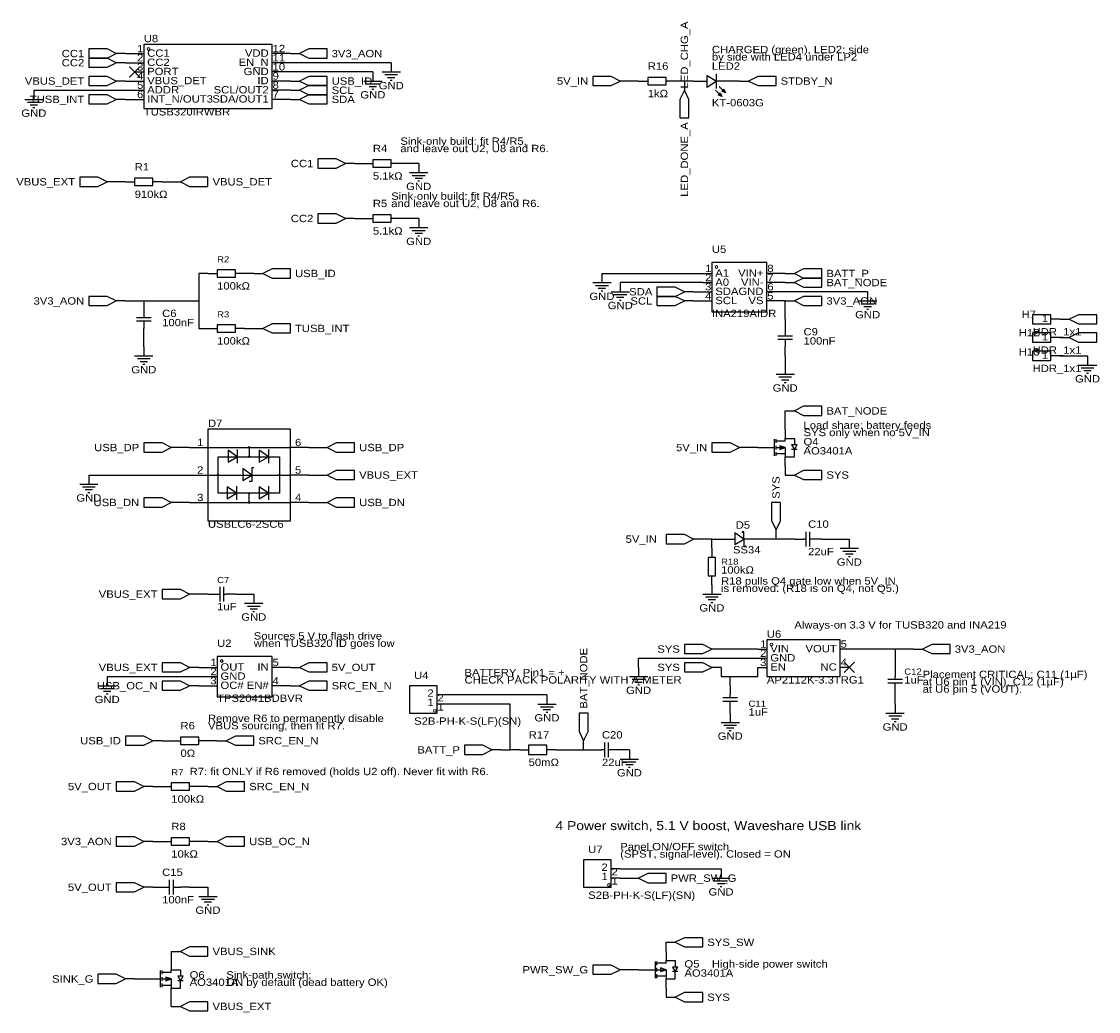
# Model space of a CAD drawing. Header units: millimetres. Extents: x 14 to 610, y -566 to -19.
# Tile 1 of 4: x 22 to 321, y -565 to -291. Entities that reach past the tile are written whole.
import ezdxf
from ezdxf.enums import TextEntityAlignment as Align

# ---------------------------------------------------------------- set-up
doc = ezdxf.new("R2010")
doc.units = ezdxf.units.MM
doc.header["$MEASUREMENT"] = 0
doc.styles.get("Standard").update_dxf_attribs({"font": 'arial.ttf'})

msp = doc.modelspace()

# ---------------------------------------------------------------- linework, layer by layer
at = {"color": 1, "true_color": 0xa00000}
for points in [[(48.26, -299.72), (45.72, -298.45), (40.64, -298.45), (40.64, -300.99), (45.72, -300.99)], [(55.88, -297.18), (55.88, -314.96), (91.44, -314.96), (91.44, -297.18)], [(99.06, -299.72), (101.6, -300.99), (106.68, -300.99), (106.68, -298.45), (101.6, -298.45)], [(48.26, -302.26), (45.72, -300.99), (40.64, -300.99), (40.64, -303.53), (45.72, -303.53)], [(48.26, -307.34), (45.72, -306.07), (40.64, -306.07), (40.64, -308.61), (45.72, -308.61)], [(99.06, -307.34), (101.6, -308.61), (106.68, -308.61), (106.68, -306.07), (101.6, -306.07)], [(187.96, -307.34), (185.42, -306.07), (180.34, -306.07), (180.34, -308.61), (185.42, -308.61)], [(195.58, -306.32), (195.58, -308.36), (200.66, -308.36), (200.66, -306.32)], [(212.09, -305.82), (214.63, -307.34), (212.09, -309.12)], [(223.52, -307.34), (226.06, -308.61), (231.14, -308.61), (231.14, -306.07), (226.06, -306.07)], [(99.06, -309.88), (101.6, -311.15), (106.68, -311.15), (106.68, -308.61), (101.6, -308.61)], [(205.74, -309.88), (204.47, -312.42), (204.47, -317.5), (207.01, -317.5), (207.01, -312.42)], [(217.17, -310.64), (216.15, -310.13), (216.66, -309.63)], [(48.26, -312.42), (45.72, -311.15), (40.64, -311.15), (40.64, -313.69), (45.72, -313.69)], [(99.06, -312.42), (101.6, -313.69), (106.68, -313.69), (106.68, -311.15), (101.6, -311.15)], [(216.15, -311.66), (215.14, -311.15), (215.65, -310.64)], [(111.76, -330.2), (109.22, -328.93), (104.14, -328.93), (104.14, -331.47), (109.22, -331.47)], [(119.38, -329.18), (119.38, -331.22), (124.46, -331.22), (124.46, -329.18)], [(45.72, -335.28), (43.18, -334.01), (38.1, -334.01), (38.1, -336.55), (43.18, -336.55)], [(53.34, -334.26), (53.34, -336.3), (58.42, -336.3), (58.42, -334.26)], [(66.04, -335.28), (68.58, -336.55), (73.66, -336.55), (73.66, -334.01), (68.58, -334.01)], [(111.76, -345.44), (109.22, -344.17), (104.14, -344.17), (104.14, -346.71), (109.22, -346.71)], [(119.38, -344.42), (119.38, -346.46), (124.46, -346.46), (124.46, -344.42)], [(213.36, -357.63), (213.36, -371.35), (228.6, -371.35), (228.6, -357.63)], [(76.2, -359.66), (76.2, -361.7), (81.28, -361.7), (81.28, -359.66)], [(88.9, -360.68), (91.44, -361.95), (96.52, -361.95), (96.52, -359.41), (91.44, -359.41)], [(236.22, -360.68), (238.76, -361.95), (243.84, -361.95), (243.84, -359.41), (238.76, -359.41)], [(236.22, -363.22), (238.76, -364.49), (243.84, -364.49), (243.84, -361.95), (238.76, -361.95)], [(48.26, -368.3), (45.72, -367.03), (40.64, -367.03), (40.64, -369.57), (45.72, -369.57)], [(205.74, -365.76), (203.2, -364.49), (198.12, -364.49), (198.12, -367.03), (203.2, -367.03)], [(205.74, -368.3), (203.2, -367.03), (198.12, -367.03), (198.12, -369.57), (203.2, -369.57)], [(236.22, -368.3), (238.76, -369.57), (243.84, -369.57), (243.84, -367.03), (238.76, -367.03)], [(307.34, -374.65), (307.34, -372.11), (302.26, -372.11), (302.26, -374.65)], [(312.42, -373.38), (314.96, -374.65), (320.04, -374.65), (320.04, -372.11), (314.96, -372.11)], [(76.2, -374.9), (76.2, -376.94), (81.28, -376.94), (81.28, -374.9)], [(88.9, -375.92), (91.44, -377.19), (96.52, -377.19), (96.52, -374.65), (91.44, -374.65)], [(307.34, -379.73), (307.34, -377.19), (302.26, -377.19), (302.26, -379.73)], [(312.42, -378.46), (314.96, -379.73), (320.04, -379.73), (320.04, -377.19), (314.96, -377.19)], [(307.34, -384.81), (307.34, -382.27), (302.26, -382.27), (302.26, -384.81)], [(236.22, -398.78), (238.76, -400.05), (243.84, -400.05), (243.84, -397.51), (238.76, -397.51)], [(73.66, -403.86), (73.66, -429.26), (96.52, -429.26), (96.52, -403.86)], [(63.5, -408.94), (60.96, -407.67), (55.88, -407.67), (55.88, -410.21), (60.96, -410.21)], [(106.68, -408.94), (109.22, -410.21), (114.3, -410.21), (114.3, -407.67), (109.22, -407.67)], [(220.98, -408.94), (218.44, -407.67), (213.36, -407.67), (213.36, -410.21), (218.44, -410.21)], [(233.68, -408.94), (232.16, -408.43), (232.16, -409.45)], [(236.22, -409.45), (236.98, -408.18), (235.46, -408.18)], [(76.45, -416.56), (76.45, -411.48), (93.47, -411.48), (93.47, -421.64), (76.45, -421.64)], [(79.25, -413), (81.79, -411.48), (79.25, -409.7)], [(87.88, -413), (90.42, -411.48), (87.88, -409.7)], [(83.31, -418.08), (85.85, -416.56), (83.31, -414.78)], [(106.68, -416.56), (109.22, -417.83), (114.3, -417.83), (114.3, -415.29), (109.22, -415.29)], [(236.22, -416.56), (238.76, -417.83), (243.84, -417.83), (243.84, -415.29), (238.76, -415.29)], [(78.99, -423.16), (81.53, -421.64), (78.99, -419.86)], [(87.88, -423.16), (90.42, -421.64), (87.88, -419.86)], [(63.5, -424.18), (60.96, -422.91), (55.88, -422.91), (55.88, -425.45), (60.96, -425.45)], [(106.68, -424.18), (109.22, -425.45), (114.3, -425.45), (114.3, -422.91), (109.22, -422.91)], [(231.14, -431.8), (232.41, -429.26), (232.41, -424.18), (229.87, -424.18), (229.87, -429.26)], [(219.71, -435.86), (222.25, -434.34), (219.71, -432.56)], [(208.28, -434.34), (205.74, -433.07), (200.66, -433.07), (200.66, -435.61), (205.74, -435.61)], [(212.34, -444.5), (214.38, -444.5), (214.38, -439.42), (212.34, -439.42)], [(68.58, -449.58), (66.04, -448.31), (60.96, -448.31), (60.96, -450.85), (66.04, -450.85)], [(228.6, -462.28), (228.6, -472.44), (248.92, -472.44), (248.92, -462.28)], [(213.36, -464.82), (210.82, -463.55), (205.74, -463.55), (205.74, -466.09), (210.82, -466.09)], [(271.78, -464.82), (274.32, -466.09), (279.4, -466.09), (279.4, -463.55), (274.32, -463.55)], [(68.58, -469.9), (66.04, -468.63), (60.96, -468.63), (60.96, -471.17), (66.04, -471.17)], [(76.2, -466.85), (76.2, -478.03), (91.44, -478.03), (91.44, -466.85)], [(99.06, -469.9), (101.6, -471.17), (106.68, -471.17), (106.68, -468.63), (101.6, -468.63)], [(213.36, -469.9), (210.82, -468.63), (205.74, -468.63), (205.74, -471.17), (210.82, -471.17)], [(68.58, -474.98), (66.04, -473.71), (60.96, -473.71), (60.96, -476.25), (66.04, -476.25)], [(99.06, -474.98), (101.6, -476.25), (106.68, -476.25), (106.68, -473.71), (101.6, -473.71)], [(137.16, -482.6), (137.16, -474.98), (129.54, -474.98), (129.54, -482.6)], [(177.8, -490.22), (179.07, -487.68), (179.07, -482.6), (176.53, -482.6), (176.53, -487.68)], [(58.42, -490.22), (55.88, -488.95), (50.8, -488.95), (50.8, -491.49), (55.88, -491.49)], [(66.04, -489.2), (66.04, -491.24), (71.12, -491.24), (71.12, -489.2)], [(78.74, -490.22), (81.28, -491.49), (86.36, -491.49), (86.36, -488.95), (81.28, -488.95)], [(152.4, -492.76), (149.86, -491.49), (144.78, -491.49), (144.78, -494.03), (149.86, -494.03)], [(162.56, -491.49), (162.56, -494.03), (167.64, -494.03), (167.64, -491.49)], [(55.88, -502.92), (53.34, -501.65), (48.26, -501.65), (48.26, -504.19), (53.34, -504.19)], [(63.5, -501.9), (63.5, -503.94), (68.58, -503.94), (68.58, -501.9)], [(76.2, -502.92), (78.74, -504.19), (83.82, -504.19), (83.82, -501.65), (78.74, -501.65)], [(55.88, -518.16), (53.34, -516.89), (48.26, -516.89), (48.26, -519.43), (53.34, -519.43)], [(63.5, -517.14), (63.5, -519.18), (68.58, -519.18), (68.58, -517.14)], [(76.2, -518.16), (78.74, -519.43), (83.82, -519.43), (83.82, -516.89), (78.74, -516.89)], [(185.42, -530.86), (185.42, -523.24), (177.8, -523.24), (177.8, -530.86)], [(193.04, -528.32), (195.58, -529.59), (200.66, -529.59), (200.66, -527.05), (195.58, -527.05)], [(55.88, -530.86), (53.34, -529.59), (48.26, -529.59), (48.26, -532.13), (53.34, -532.13)], [(203.2, -546.1), (205.74, -547.37), (210.82, -547.37), (210.82, -544.83), (205.74, -544.83)], [(66.04, -548.64), (68.58, -549.91), (73.66, -549.91), (73.66, -547.37), (68.58, -547.37)], [(50.8, -556.26), (48.26, -554.99), (43.18, -554.99), (43.18, -557.53), (48.26, -557.53)], [(187.96, -553.72), (185.42, -552.45), (180.34, -552.45), (180.34, -554.99), (185.42, -554.99)], [(200.66, -553.72), (199.14, -553.21), (199.14, -554.23)], [(203.2, -554.23), (203.96, -552.96), (202.44, -552.96)], [(63.5, -556.26), (61.98, -555.75), (61.98, -556.77)], [(66.04, -556.77), (66.8, -555.5), (65.28, -555.5)], [(203.2, -561.34), (205.74, -562.61), (210.82, -562.61), (210.82, -560.07), (205.74, -560.07)], [(66.04, -563.88), (68.58, -565.15), (73.66, -565.15), (73.66, -562.61), (68.58, -562.61)]]:
    msp.add_lwpolyline(points, close=True, dxfattribs=at)
at = {"color": 1, "true_color": 0x880000}
for points in [[(50.8, -299.72), (48.26, -299.72)], [(53.34, -299.72), (55.88, -299.72)], [(93.98, -299.72), (91.44, -299.72)], [(96.52, -299.72), (99.06, -299.72)], [(50.8, -302.26), (48.26, -302.26)], [(53.34, -302.26), (55.88, -302.26)], [(93.98, -302.26), (91.44, -302.26)], [(124.46, -302.26), (124.46, -304.8)], [(50.8, -307.34), (48.26, -307.34)], [(53.34, -304.8), (55.88, -304.8)], [(53.34, -307.34), (55.88, -307.34)], [(93.98, -304.8), (91.44, -304.8)], [(93.98, -307.34), (91.44, -307.34)], [(96.52, -307.34), (99.06, -307.34)], [(119.38, -304.8), (119.38, -307.34)], [(190.5, -307.34), (187.96, -307.34)], [(193.04, -307.34), (195.58, -307.34)], [(203.2, -307.34), (200.66, -307.34)], [(205.74, -307.34), (205.74, -309.88)], [(208.28, -307.34), (212.09, -307.34)], [(218.44, -307.34), (214.63, -307.34)], [(220.98, -307.34), (223.52, -307.34)], [(25.4, -309.88), (25.4, -312.42)], [(53.34, -309.88), (55.88, -309.88)], [(93.98, -309.88), (91.44, -309.88)], [(96.52, -309.88), (99.06, -309.88)], [(50.8, -312.42), (48.26, -312.42)], [(53.34, -312.42), (55.88, -312.42)], [(93.98, -312.42), (91.44, -312.42)], [(96.52, -312.42), (99.06, -312.42)], [(114.3, -330.2), (111.76, -330.2)], [(116.84, -330.2), (119.38, -330.2)], [(127, -330.2), (124.46, -330.2)], [(132.08, -330.2), (132.08, -332.74)], [(48.26, -335.28), (45.72, -335.28)], [(50.8, -335.28), (53.34, -335.28)], [(60.96, -335.28), (58.42, -335.28)], [(63.5, -335.28), (66.04, -335.28)], [(114.3, -345.44), (111.76, -345.44)], [(116.84, -345.44), (119.38, -345.44)], [(127, -345.44), (124.46, -345.44)], [(132.08, -345.44), (132.08, -347.98)], [(73.66, -360.68), (76.2, -360.68)], [(83.82, -360.68), (81.28, -360.68)], [(86.36, -360.68), (88.9, -360.68)], [(182.88, -360.68), (182.88, -363.22)], [(210.82, -360.68), (213.36, -360.68)], [(231.14, -360.68), (228.6, -360.68)], [(233.68, -360.68), (236.22, -360.68)], [(187.96, -363.22), (187.96, -365.76)], [(210.82, -363.22), (213.36, -363.22)], [(231.14, -363.22), (228.6, -363.22)], [(233.68, -363.22), (236.22, -363.22)], [(208.28, -365.76), (205.74, -365.76)], [(210.82, -365.76), (213.36, -365.76)], [(231.14, -365.76), (228.6, -365.76)], [(256.54, -365.76), (256.54, -368.3)], [(50.8, -368.3), (48.26, -368.3)], [(55.88, -368.3), (55.88, -370.84)], [(208.28, -368.3), (205.74, -368.3)], [(210.82, -368.3), (213.36, -368.3)], [(231.14, -368.3), (228.6, -368.3)], [(233.68, -368.3), (236.22, -368.3)], [(55.88, -378.46), (55.88, -375.92)], [(73.66, -375.92), (76.2, -375.92)], [(83.82, -375.92), (81.28, -375.92)], [(86.36, -375.92), (88.9, -375.92)], [(233.68, -373.38), (233.68, -375.92)], [(309.88, -373.38), (307.34, -373.38)], [(309.88, -373.38), (312.42, -373.38)], [(309.88, -378.46), (307.34, -378.46)], [(309.88, -378.46), (312.42, -378.46)], [(55.88, -381), (55.88, -383.54)], [(233.68, -383.54), (233.68, -381)], [(309.88, -383.54), (307.34, -383.54)], [(317.5, -383.54), (317.5, -386.08)], [(233.68, -386.08), (233.68, -388.62)], [(233.68, -398.78), (236.22, -398.78)], [(233.68, -403.86), (233.68, -406.4)], [(66.04, -408.94), (63.5, -408.94)], [(68.58, -408.94), (73.66, -408.94)], [(101.6, -408.94), (96.52, -408.94)], [(104.14, -408.94), (106.68, -408.94)], [(223.52, -408.94), (220.98, -408.94)], [(226.06, -408.94), (228.6, -408.94)], [(233.68, -414.02), (233.68, -411.48)], [(40.64, -416.56), (40.64, -419.1)], [(68.58, -416.56), (73.66, -416.56)], [(101.6, -416.56), (96.52, -416.56)], [(104.14, -416.56), (106.68, -416.56)], [(233.68, -416.56), (236.22, -416.56)], [(66.04, -424.18), (63.5, -424.18)], [(68.58, -424.18), (73.66, -424.18)], [(101.6, -424.18), (96.52, -424.18)], [(104.14, -424.18), (106.68, -424.18)], [(231.14, -434.34), (231.14, -431.8)], [(210.82, -434.34), (208.28, -434.34)], [(215.9, -434.34), (219.71, -434.34)], [(226.06, -434.34), (222.25, -434.34)], [(236.22, -434.34), (238.76, -434.34)], [(243.84, -434.34), (241.3, -434.34)], [(251.46, -434.34), (251.46, -436.88)], [(213.36, -436.88), (213.36, -439.42)], [(213.36, -447.04), (213.36, -444.5)], [(213.36, -447.04), (213.36, -449.58)], [(71.12, -449.58), (68.58, -449.58)], [(73.66, -449.58), (76.2, -449.58)], [(81.28, -449.58), (78.74, -449.58)], [(86.36, -449.58), (86.36, -452.12)], [(215.9, -464.82), (213.36, -464.82)], [(226.06, -464.82), (228.6, -464.82)], [(251.46, -464.82), (248.92, -464.82)], [(269.24, -464.82), (271.78, -464.82)], [(226.06, -467.36), (228.6, -467.36)], [(71.12, -469.9), (68.58, -469.9)], [(73.66, -469.9), (76.2, -469.9)], [(93.98, -469.9), (91.44, -469.9)], [(96.52, -469.9), (99.06, -469.9)], [(193.04, -469.9), (193.04, -472.44)], [(215.9, -469.9), (213.36, -469.9)], [(226.06, -469.9), (228.6, -469.9)], [(251.46, -469.9), (248.92, -469.9)], [(264.16, -469.9), (264.16, -472.44)], [(45.72, -472.44), (45.72, -474.98)], [(73.66, -472.44), (76.2, -472.44)], [(71.12, -474.98), (68.58, -474.98)], [(73.66, -474.98), (76.2, -474.98)], [(93.98, -474.98), (91.44, -474.98)], [(96.52, -474.98), (99.06, -474.98)], [(139.7, -477.52), (137.16, -477.52)], [(167.64, -477.52), (167.64, -480.06)], [(218.44, -474.98), (218.44, -477.52)], [(264.16, -477.52), (264.16, -474.98)], [(139.7, -480.06), (137.16, -480.06)], [(218.44, -482.6), (218.44, -480.06)], [(264.16, -480.06), (264.16, -482.6)], [(218.44, -482.6), (218.44, -485.14)], [(60.96, -490.22), (58.42, -490.22)], [(63.5, -490.22), (66.04, -490.22)], [(73.66, -490.22), (71.12, -490.22)], [(76.2, -490.22), (78.74, -490.22)], [(177.8, -492.76), (177.8, -490.22)], [(154.94, -492.76), (152.4, -492.76)], [(160.02, -492.76), (162.56, -492.76)], [(170.18, -492.76), (167.64, -492.76)], [(180.34, -492.76), (182.88, -492.76)], [(187.96, -492.76), (185.42, -492.76)], [(190.5, -492.76), (190.5, -495.3)], [(58.42, -502.92), (55.88, -502.92)], [(60.96, -502.92), (63.5, -502.92)], [(71.12, -502.92), (68.58, -502.92)], [(73.66, -502.92), (76.2, -502.92)], [(58.42, -518.16), (55.88, -518.16)], [(60.96, -518.16), (63.5, -518.16)], [(71.12, -518.16), (68.58, -518.16)], [(73.66, -518.16), (76.2, -518.16)], [(187.96, -525.78), (185.42, -525.78)], [(187.96, -528.32), (185.42, -528.32)], [(190.5, -528.32), (193.04, -528.32)], [(215.9, -525.78), (215.9, -528.32)], [(58.42, -530.86), (55.88, -530.86)], [(58.42, -530.86), (60.96, -530.86)], [(68.58, -530.86), (66.04, -530.86)], [(73.66, -530.86), (73.66, -533.4)], [(200.66, -546.1), (203.2, -546.1)], [(63.5, -548.64), (66.04, -548.64)], [(200.66, -548.64), (200.66, -551.18)], [(63.5, -551.18), (63.5, -553.72)], [(190.5, -553.72), (187.96, -553.72)], [(193.04, -553.72), (195.58, -553.72)], [(53.34, -556.26), (50.8, -556.26)], [(55.88, -556.26), (58.42, -556.26)], [(200.66, -558.8), (200.66, -556.26)], [(63.5, -561.34), (63.5, -558.8)], [(63.5, -563.88), (66.04, -563.88)], [(200.66, -561.34), (203.2, -561.34)]]:
    msp.add_lwpolyline(points, dxfattribs=at)
at = {"color": 1, "true_color": 0x008800}
for points in [[(50.8, -299.72), (53.34, -299.72)], [(96.52, -299.72), (93.98, -299.72)], [(50.8, -302.26), (53.34, -302.26)], [(124.46, -302.26), (93.98, -302.26)], [(50.8, -307.34), (53.34, -307.34)], [(119.38, -304.8), (93.98, -304.8)], [(96.52, -307.34), (93.98, -307.34)], [(193.04, -307.34), (190.5, -307.34)], [(208.28, -307.34), (205.74, -307.34), (203.2, -307.34)], [(220.98, -307.34), (218.44, -307.34)], [(25.4, -309.88), (53.34, -309.88)], [(96.52, -309.88), (93.98, -309.88)], [(50.8, -312.42), (53.34, -312.42)], [(96.52, -312.42), (93.98, -312.42)], [(114.3, -330.2), (116.84, -330.2)], [(132.08, -330.2), (127, -330.2)], [(50.8, -335.28), (48.26, -335.28)], [(60.96, -335.28), (63.5, -335.28)], [(114.3, -345.44), (116.84, -345.44)], [(132.08, -345.44), (127, -345.44)], [(73.66, -360.68), (71.12, -360.68), (71.12, -368.3), (71.12, -375.92), (73.66, -375.92)], [(86.36, -360.68), (83.82, -360.68)], [(182.88, -360.68), (210.82, -360.68)], [(233.68, -360.68), (231.14, -360.68)], [(210.82, -363.22), (187.96, -363.22)], [(233.68, -363.22), (231.14, -363.22)], [(208.28, -365.76), (210.82, -365.76)], [(256.54, -365.76), (231.14, -365.76)], [(50.8, -368.3), (55.88, -368.3), (71.12, -368.3)], [(208.28, -368.3), (210.82, -368.3)], [(233.68, -373.38), (233.68, -368.3), (231.14, -368.3)], [(83.82, -375.92), (86.36, -375.92)], [(55.88, -381), (55.88, -378.46)], [(233.68, -383.54), (233.68, -386.08)], [(309.88, -383.54), (317.5, -383.54)], [(233.68, -403.86), (233.68, -398.78)], [(68.58, -408.94), (66.04, -408.94)], [(101.6, -408.94), (104.14, -408.94)], [(226.06, -408.94), (223.52, -408.94)], [(233.68, -414.02), (233.68, -416.56)], [(40.64, -416.56), (68.58, -416.56)], [(101.6, -416.56), (104.14, -416.56)], [(68.58, -424.18), (66.04, -424.18)], [(101.6, -424.18), (104.14, -424.18)], [(213.36, -436.88), (213.36, -434.34), (210.82, -434.34)], [(213.36, -434.34), (215.9, -434.34)], [(236.22, -434.34), (231.14, -434.34), (226.06, -434.34)], [(243.84, -434.34), (251.46, -434.34)], [(73.66, -449.58), (71.12, -449.58)], [(81.28, -449.58), (86.36, -449.58)], [(226.06, -464.82), (215.9, -464.82)], [(269.24, -464.82), (264.16, -464.82), (251.46, -464.82)], [(264.16, -464.82), (264.16, -469.9)], [(193.04, -469.9), (193.04, -467.36), (226.06, -467.36)], [(71.12, -469.9), (73.66, -469.9)], [(96.52, -469.9), (93.98, -469.9)], [(215.9, -469.9), (215.9, -472.44), (218.44, -472.44), (226.06, -472.44), (226.06, -469.9)], [(45.72, -472.44), (73.66, -472.44)], [(218.44, -474.98), (218.44, -472.44)], [(71.12, -474.98), (73.66, -474.98)], [(96.52, -474.98), (93.98, -474.98)], [(167.64, -477.52), (139.7, -477.52)], [(264.16, -480.06), (264.16, -477.52)], [(160.02, -492.76), (157.48, -492.76), (157.48, -480.06), (139.7, -480.06)], [(60.96, -490.22), (63.5, -490.22)], [(76.2, -490.22), (73.66, -490.22)], [(154.94, -492.76), (157.48, -492.76)], [(170.18, -492.76), (177.8, -492.76), (180.34, -492.76)], [(190.5, -492.76), (187.96, -492.76)], [(58.42, -502.92), (60.96, -502.92)], [(73.66, -502.92), (71.12, -502.92)], [(58.42, -518.16), (60.96, -518.16)], [(73.66, -518.16), (71.12, -518.16)], [(187.96, -525.78), (215.9, -525.78)], [(187.96, -528.32), (190.5, -528.32)], [(58.42, -530.86), (60.96, -530.86)], [(68.58, -530.86), (73.66, -530.86)], [(200.66, -548.64), (200.66, -546.1)], [(63.5, -548.64), (63.5, -551.18)], [(193.04, -553.72), (190.5, -553.72)], [(53.34, -556.26), (55.88, -556.26)], [(200.66, -558.8), (200.66, -561.34)], [(63.5, -563.88), (63.5, -561.34)]]:
    msp.add_lwpolyline(points, dxfattribs=at)
at = {"color": 1, "true_color": 0x33cc33}
for points in [[(54.78, -303.36), (51.9, -306.24)], [(51.9, -303.36), (54.78, -306.24)], [(252.9, -468.46), (250.02, -471.34)], [(250.02, -468.46), (252.9, -471.34)]]:
    msp.add_lwpolyline(points, dxfattribs=at)
at = {"color": 1, "true_color": 0xa00000}
for points in [[(116.84, -307.34), (121.92, -307.34)], [(121.92, -304.8), (127, -304.8)], [(122.68, -305.56), (126.24, -305.56)], [(123.44, -306.32), (125.48, -306.32)], [(124.21, -307.09), (124.71, -307.09)], [(214.63, -309.37), (214.63, -305.31)], [(117.6, -308.1), (121.16, -308.1)], [(118.36, -308.86), (120.4, -308.86)], [(119.13, -309.63), (119.63, -309.63)], [(214.38, -309.88), (216.15, -311.66)], [(215.39, -308.86), (217.17, -310.64)], [(22.86, -312.42), (27.94, -312.42)], [(23.62, -313.18), (27.18, -313.18)], [(24.38, -313.94), (26.42, -313.94)], [(25.15, -314.71), (25.65, -314.71)], [(129.54, -332.74), (134.62, -332.74)], [(130.3, -333.5), (133.86, -333.5)], [(131.06, -334.26), (133.1, -334.26)], [(131.83, -335.03), (132.33, -335.03)], [(129.54, -347.98), (134.62, -347.98)], [(130.3, -348.74), (133.86, -348.74)], [(131.06, -349.5), (133.1, -349.5)], [(131.83, -350.27), (132.33, -350.27)], [(180.34, -363.22), (185.42, -363.22)], [(181.1, -363.98), (184.66, -363.98)], [(181.86, -364.74), (183.9, -364.74)], [(182.63, -365.51), (183.13, -365.51)], [(185.42, -365.76), (190.5, -365.76)], [(186.18, -366.52), (189.74, -366.52)], [(186.94, -367.28), (188.98, -367.28)], [(187.71, -368.05), (188.21, -368.05)], [(254, -368.3), (259.08, -368.3)], [(254.76, -369.06), (258.32, -369.06)], [(255.52, -369.82), (257.56, -369.82)], [(53.85, -372.87), (57.91, -372.87)], [(55.88, -370.84), (55.88, -372.87)], [(256.29, -370.59), (256.79, -370.59)], [(57.91, -373.89), (53.85, -373.89)], [(55.88, -373.89), (55.88, -375.92)], [(233.68, -375.92), (233.68, -377.95)], [(231.65, -377.95), (235.71, -377.95)], [(235.71, -378.97), (231.65, -378.97)], [(233.68, -378.97), (233.68, -381)], [(53.34, -383.54), (58.42, -383.54)], [(54.1, -384.3), (57.66, -384.3)], [(54.86, -385.06), (56.9, -385.06)], [(55.63, -385.83), (56.13, -385.83)], [(314.96, -386.08), (320.04, -386.08)], [(315.72, -386.84), (319.28, -386.84)], [(316.48, -387.6), (318.52, -387.6)], [(231.14, -388.62), (236.22, -388.62)], [(231.9, -389.38), (235.46, -389.38)], [(232.66, -390.14), (234.7, -390.14)], [(233.43, -390.91), (233.93, -390.91)], [(317.25, -388.37), (317.75, -388.37)], [(73.66, -408.94), (96.52, -408.94)], [(85.09, -408.94), (85.09, -411.48)], [(228.6, -408.94), (230.63, -408.94)], [(230.63, -406.65), (230.63, -411.23)], [(231.14, -407.67), (231.14, -406.65)], [(233.68, -407.16), (231.14, -407.16)], [(231.14, -409.45), (231.14, -408.43)], [(231.14, -408.94), (233.68, -408.94), (233.68, -411.48)], [(233.68, -407.16), (233.68, -406.4), (236.22, -406.4), (236.22, -408.18)], [(81.79, -409.45), (81.79, -413.26)], [(90.42, -409.45), (90.42, -413.26)], [(231.14, -411.23), (231.14, -410.21)], [(233.68, -410.72), (231.14, -410.72)], [(233.68, -411.48), (236.22, -411.48), (236.22, -409.45)], [(236.98, -409.45), (236.73, -409.45), (235.71, -409.45), (235.46, -409.45)], [(86.36, -414.53), (85.85, -414.53), (85.85, -418.34), (85.09, -418.34)], [(73.66, -416.56), (96.52, -416.56)], [(38.1, -419.1), (43.18, -419.1)], [(38.86, -419.86), (42.42, -419.86)], [(39.62, -420.62), (41.66, -420.62)], [(81.53, -419.61), (81.53, -423.42)], [(90.42, -419.61), (90.42, -423.42)], [(40.39, -421.39), (40.89, -421.39)], [(85.09, -424.18), (85.09, -421.64)], [(73.66, -424.18), (96.52, -424.18)], [(222.25, -434.34), (222.25, -432.31), (221.74, -432.31), (221.74, -432.56)], [(239.52, -436.37), (239.52, -432.31)], [(240.54, -436.37), (240.54, -432.31)], [(222.25, -434.34), (222.25, -436.37), (222.76, -436.37), (222.76, -436.12)], [(239.52, -434.34), (238.76, -434.34)], [(241.3, -434.34), (240.54, -434.34)], [(248.92, -436.88), (254, -436.88)], [(249.68, -437.64), (253.24, -437.64)], [(250.44, -438.4), (252.48, -438.4)], [(251.21, -439.17), (251.71, -439.17)], [(76.96, -447.55), (76.96, -451.61)], [(77.98, -447.55), (77.98, -451.61)], [(76.2, -449.58), (76.96, -449.58)], [(77.98, -449.58), (78.74, -449.58)], [(210.82, -449.58), (215.9, -449.58)], [(211.58, -450.34), (215.14, -450.34)], [(83.82, -452.12), (88.9, -452.12)], [(84.58, -452.88), (88.14, -452.88)], [(85.34, -453.64), (87.38, -453.64)], [(212.34, -451.1), (214.38, -451.1)], [(213.11, -451.87), (213.61, -451.87)], [(86.11, -454.41), (86.61, -454.41)], [(190.5, -472.44), (195.58, -472.44)], [(191.26, -473.2), (194.82, -473.2)], [(192.02, -473.96), (194.06, -473.96)], [(262.13, -473.2), (266.19, -473.2)], [(262.13, -474.22), (266.19, -474.22)], [(264.16, -473.2), (264.16, -472.44)], [(264.16, -474.98), (264.16, -474.22)], [(43.18, -474.98), (48.26, -474.98)], [(43.94, -475.74), (47.5, -475.74)], [(44.7, -476.5), (46.74, -476.5)], [(45.47, -477.27), (45.97, -477.27)], [(192.79, -474.73), (193.29, -474.73)], [(218.44, -478.28), (218.44, -477.52)], [(165.1, -480.06), (170.18, -480.06)], [(216.41, -478.28), (220.47, -478.28)], [(216.41, -479.3), (220.47, -479.3)], [(218.44, -480.06), (218.44, -479.3)], [(165.86, -480.82), (169.42, -480.82)], [(166.62, -481.58), (168.66, -481.58)], [(167.39, -482.35), (167.89, -482.35)], [(261.62, -482.6), (266.7, -482.6)], [(262.38, -483.36), (265.94, -483.36)], [(215.9, -485.14), (220.98, -485.14)], [(216.66, -485.9), (220.22, -485.9)], [(263.14, -484.12), (265.18, -484.12)], [(263.91, -484.89), (264.41, -484.89)], [(217.42, -486.66), (219.46, -486.66)], [(218.19, -487.43), (218.69, -487.43)], [(183.64, -494.79), (183.64, -490.73)], [(184.66, -494.79), (184.66, -490.73)], [(183.64, -492.76), (182.88, -492.76)], [(185.42, -492.76), (184.66, -492.76)], [(187.96, -495.3), (193.04, -495.3)], [(188.72, -496.06), (192.28, -496.06)], [(189.48, -496.82), (191.52, -496.82)], [(190.25, -497.59), (190.75, -497.59)], [(213.36, -528.32), (218.44, -528.32)], [(60.96, -530.86), (62.99, -530.86)], [(62.99, -532.89), (62.99, -528.83)], [(64.01, -528.83), (64.01, -532.89)], [(64.01, -530.86), (66.04, -530.86)], [(214.12, -529.08), (217.68, -529.08)], [(214.88, -529.84), (216.92, -529.84)], [(215.65, -530.61), (216.15, -530.61)], [(71.12, -533.4), (76.2, -533.4)], [(71.88, -534.16), (75.44, -534.16)], [(72.64, -534.92), (74.68, -534.92)], [(73.41, -535.69), (73.91, -535.69)], [(197.61, -551.43), (197.61, -556.01)], [(198.12, -552.45), (198.12, -551.43)], [(200.66, -551.94), (198.12, -551.94)], [(200.66, -551.94), (200.66, -551.18), (203.2, -551.18), (203.2, -552.96)], [(60.45, -553.97), (60.45, -558.55)], [(60.96, -554.99), (60.96, -553.97)], [(63.5, -554.48), (60.96, -554.48)], [(63.5, -554.48), (63.5, -553.72), (66.04, -553.72), (66.04, -555.5)], [(195.58, -553.72), (197.61, -553.72)], [(198.12, -554.23), (198.12, -553.21)], [(198.12, -553.72), (200.66, -553.72), (200.66, -556.26)], [(198.12, -556.01), (198.12, -554.99)], [(200.66, -556.26), (203.2, -556.26), (203.2, -554.23)], [(203.96, -554.23), (203.71, -554.23), (202.69, -554.23), (202.44, -554.23)], [(58.42, -556.26), (60.45, -556.26)], [(60.96, -556.77), (60.96, -555.75)], [(60.96, -556.26), (63.5, -556.26), (63.5, -558.8)], [(60.96, -558.55), (60.96, -557.53)], [(63.5, -558.04), (60.96, -558.04)], [(63.5, -558.8), (66.04, -558.8), (66.04, -556.77)], [(66.8, -556.77), (66.55, -556.77), (65.53, -556.77), (65.28, -556.77)], [(200.66, -555.5), (198.12, -555.5)]]:
    msp.add_lwpolyline(points, dxfattribs=at)
at = {"color": 1, "lineweight": 0, "true_color": 0xa00000}
for centre, radius in [((57.15, -298.45), 0.381), ((214.63, -358.9), 0.381), ((214.63, -358.9), 0.381), ((85.09, -408.94), 0.254), ((85.09, -411.48), 0.254), ((76.45, -416.56), 0.254), ((93.47, -416.56), 0.254), ((85.09, -421.64), 0.254), ((85.09, -424.18), 0.254), ((229.87, -463.55), 0.381), ((77.47, -468.12), 0.381), ((77.47, -468.12), 0.381), ((136.53, -481.97), 0.381), ((184.78, -530.22), 0.381)]:
    msp.add_circle(centre, radius, dxfattribs=at)

# ---------------------------------------------------------------- texts
at = {"color": 1, "true_color": 0x000080, "width": 1.1}
for s, p in [('LED_CHG_A', (205.74, -290.83)), ('LED_CHG_A', (205.74, -290.83)), ('LED_DONE_A', (205.74, -318.77)), ('LED_DONE_A', (205.74, -318.77))]:
    msp.add_text(s, height=2.032, rotation=90, dxfattribs=at).set_placement(p, align=Align.MIDDLE_RIGHT)
for s, height, p in [('U8', 2.032, (55.88, -297.18)), ('R16', 2.032, (195.58, -304.8)), ('LED2', 2.032, (213.36, -304.8)), ('1kΩ', 2.032, (195.58, -312.42)), ('KT-0603G', 2.032, (213.36, -314.96)), ('TUSB320IRWBR', 2.032, (55.88, -317.5)), ('R4', 2.032, (119.38, -327.66)), ('R1', 2.032, (53.34, -332.74)), ('5.1kΩ', 2.032, (119.38, -335.28)), ('910kΩ', 2.032, (53.34, -340.36)), ('R5', 2.032, (119.38, -342.9)), ('5.1kΩ', 2.032, (119.38, -350.52)), ('U5', 2.032, (213.36, -355.6)), ('R2', 1.714, (76.2, -358.14)), ('100kΩ', 2.032, (76.2, -365.76)), ('C6', 2.032, (60.96, -373.38)), ('R3', 1.714, (76.2, -373.38)), ('INA219AIDR', 2.032, (213.36, -373.38)), ('H7', 2.032, (299.21, -373.63)), ('100nF', 2.032, (60.96, -375.92)), ('C9', 2.032, (238.76, -378.46)), ('H12', 2.032, (298.45, -378.71)), ('HDR_1x1', 2.032, (302.26, -378.46)), ('100kΩ', 2.032, (76.2, -381)), ('100nF', 2.032, (238.76, -381)), ('H13', 2.032, (298.45, -384.05)), ('HDR_1x1', 2.032, (302.26, -383.54)), ('HDR_1x1', 2.032, (302.26, -388.62)), ('D7', 2.032, (73.66, -403.86)), ('AO3401A', 2.032, (238.76, -411.48)), ('Q4', 2.032, (238.76, -408.94)), ('USBLC6-2SC6', 2.032, (73.66, -431.8)), ('D5', 2.032, (219.96, -432.05)), ('C10', 2.032, (240.03, -431.8)), ('SS34', 2.032, (219.2, -438.91)), ('22uF', 2.032, (240.03, -439.42)), ('R18', 1.714, (215.9, -441.96)), ('100kΩ', 2.032, (215.9, -444.5)), ('C7', 1.714, (76.2, -447.04)), ('1uF', 2.032, (76.2, -454.66)), ('U6', 2.032, (228.6, -462.28)), ('U2', 2.032, (76.2, -464.82)), ('U4', 2.032, (130.81, -473.71)), ('C12', 1.714, (266.7, -472.44)), ('AP2112K-3.3TRG1', 2.032, (228.6, -474.98)), ('1uF', 2.032, (266.7, -474.98)), ('TPS2041BDBVR', 2.032, (76.2, -480.06)), ('C11', 1.714, (223.52, -481.33)), ('S2B-PH-K-S(LF)(SN)', 2.032, (130.81, -486.41)), ('1uF', 2.032, (223.52, -483.87)), ('R6', 2.032, (66.04, -487.68)), ('R17', 2.032, (162.56, -490.22)), ('C20', 2.032, (182.88, -490.22)), ('0Ω', 2.032, (66.04, -495.3)), ('50mΩ', 2.032, (162.56, -497.84)), ('22uF', 2.032, (182.88, -497.84)), ('R7', 1.714, (63.5, -500.38)), ('100kΩ', 2.032, (63.5, -508)), ('R8', 2.032, (63.5, -515.62)), ('U7', 2.032, (179.07, -521.97)), ('10kΩ', 2.032, (63.5, -523.24)), ('C15', 2.032, (60.96, -528.32)), ('100nF', 2.032, (60.96, -535.94)), ('S2B-PH-K-S(LF)(SN)', 2.032, (179.07, -534.67)), ('Q5', 2.032, (205.74, -553.72)), ('Q6', 2.032, (68.58, -556.77)), ('AO3401A', 2.032, (205.74, -556.26)), ('AO3401A', 2.032, (68.58, -558.8))]:
    msp.add_text(s, height=height, dxfattribs=at).set_placement(p, align=Align.BOTTOM_LEFT)
at = {"color": 1, "true_color": 0x000000, "width": 1.1}
for s, height, p in [('1', 2.03, (55.75, -299.95)), ('2', 2.03, (55.75, -302.49)), ('EN_N', 2.032, (90.5, -303.76)), ('VDD', 2.032, (90.5, -301.22)), ('3', 2.03, (55.75, -305.03)), ('GND', 2.032, (90.5, -306.3)), ('4', 2.03, (55.75, -307.57)), ('5', 2.03, (55.75, -310.11)), ('ID', 2.032, (90.5, -308.84)), ('6', 2.03, (55.75, -312.65)), ('SCL/OUT2', 2.032, (90.5, -311.38)), ('SDA/OUT1', 2.032, (90.5, -313.92)), ('2', 2.03, (213.23, -363.45)), ('1', 2.03, (213.23, -360.91)), ('VIN+', 2.032, (227.66, -362.18)), ('3', 2.03, (213.23, -365.99)), ('VIN-', 2.032, (227.66, -364.72)), ('4', 2.03, (213.23, -368.53)), ('GND', 2.032, (227.66, -367.26)), ('VS', 2.032, (227.66, -369.8)), ('1', 2.03, (72.39, -409.17)), ('2', 2.03, (72.39, -416.79)), ('3', 2.03, (72.39, -424.41)), ('1', 2.03, (228.47, -465.05)), ('2', 2.03, (228.47, -467.59)), ('VOUT', 2.032, (247.98, -466.32)), ('1', 2.03, (76.07, -470.13)), ('3', 2.03, (228.47, -470.13)), ('NC', 2.032, (247.98, -471.4)), ('2', 2.03, (76.07, -472.67)), ('IN', 2.032, (90.5, -471.4)), ('3', 2.03, (76.07, -475.21)), ('EN#', 2.032, (90.5, -476.48))]:
    msp.add_text(s, height=height, dxfattribs=at).set_placement(p, align=Align.BOTTOM_RIGHT)
for s, height, p in [('CC1', 2.032, (56.82, -301.22)), ('12', 2.032, (91.57, -299.95)), ('CHARGED (green), LED2: side', 2.032, (213.36, -300.23)), ('CC2', 2.032, (56.82, -303.76)), ('11', 2.032, (91.57, -302.49)), ('by side with LED4 under LP2', 2.032, (213.36, -302.26)), ('PORT', 2.032, (56.82, -306.3)), ('10', 2.032, (91.57, -305.03)), ('VBUS_DET', 2.032, (56.82, -308.84)), ('9', 2.03, (91.57, -307.57)), ('8', 2.03, (91.57, -310.11)), ('ADDR', 2.032, (56.82, -311.38)), ('7', 2.03, (91.57, -312.65)), ('INT_N/OUT3', 2.032, (56.82, -313.92)), ('Sink-only build: fit R4/R5,', 2.032, (127, -325.63)), ('and leave out U2, U8 and R6.', 2.032, (127, -327.66)), ('Sink-only build: fit R4/R5,', 2.032, (124.46, -340.87)), ('and leave out U2, U8 and R6.', 2.032, (124.46, -342.9)), ('8', 2.03, (228.73, -360.91)), ('A1', 2.032, (214.3, -362.18)), ('7', 2.03, (228.73, -363.45)), ('A0', 2.032, (214.3, -364.72)), ('6', 2.03, (228.73, -365.99)), ('SDA', 2.032, (214.3, -367.26)), ('SCL', 2.032, (214.3, -369.8)), ('5', 2.03, (228.73, -368.53)), ('Load share: battery feeds', 2.032, (238.76, -404.37)), ('SYS only when no 5V_IN', 2.032, (238.76, -406.4)), ('6', 2.03, (97.79, -409.17)), ('5', 2.03, (97.79, -416.79)), ('4', 2.03, (97.79, -424.41)), ('R18 pulls Q4 gate low when 5V_IN', 2.032, (215.9, -447.55)), ('is removed. (R18 is on Q4, not Q5.)', 2.032, (215.9, -449.58)), ('Always-on 3.3 V for TUSB320 and INA219', 2.032, (236.22, -459.74)), ('when TUSB320 ID goes low', 2.032, (86.36, -464.82)), ('Sources 5 V to flash drive', 2.032, (86.36, -462.79)), ('5', 2.03, (249.05, -465.05)), ('VIN', 2.032, (229.54, -466.32)), ('OUT', 2.032, (77.14, -471.4)), ('5', 2.03, (91.57, -470.13)), ('GND', 2.032, (229.54, -468.86)), ('4', 2.03, (249.05, -470.13)), ('GND', 2.032, (77.14, -473.94)), ('BATTERY. Pin1 = +.', 2.032, (144.78, -472.95)), ('EN', 2.032, (229.54, -471.4)), ('Placement CRITICAL: C11 (1µF)', 2.032, (271.78, -473.46)), ('OC#', 2.032, (77.14, -476.48)), ('4', 2.03, (91.57, -475.21)), ('CHECK PACK POLARITY WITH A METER', 2.032, (144.78, -474.98)), ('at U6 pin 1 (VIN), C12 (1µF)', 2.032, (271.78, -475.49)), ('at U6 pin 5 (VOUT).', 2.032, (271.78, -477.52)), ('Remove R6 to permanently disable', 2.032, (73.66, -485.65)), ('VBUS sourcing, then fit R7.', 2.032, (73.66, -487.68)), ('R7: fit ONLY if R6 removed (holds U2 off). Never fit with R6.', 2.032, (68.58, -500.38)), ('Panel ON/OFF switch', 2.032, (187.96, -521.21)), ('(SPST, signal-level). Closed = ON', 2.032, (187.96, -523.24)), ('High-side power switch', 2.032, (213.36, -553.72)), ('Sink-path switch;', 2.032, (78.74, -556.77)), ('ON by default (dead battery OK)', 2.032, (78.74, -558.8))]:
    msp.add_text(s, height=height, dxfattribs=at).set_placement(p, align=Align.BOTTOM_LEFT)
at = {"color": 1, "true_color": 0x000080, "width": 1.1}
for s, p in [('CC1', (39.37, -299.72)), ('CC1', (39.37, -299.72)), ('CC2', (39.37, -302.26)), ('CC2', (39.37, -302.26)), ('VBUS_DET', (39.37, -307.34)), ('VBUS_DET', (39.37, -307.34)), ('5V_IN', (179.07, -307.34)), ('5V_IN', (179.07, -307.34)), ('TUSB_INT', (39.37, -312.42)), ('TUSB_INT', (39.37, -312.42)), ('CC1', (102.87, -330.2)), ('CC1', (102.87, -330.2)), ('VBUS_EXT', (36.83, -335.28)), ('VBUS_EXT', (36.83, -335.28)), ('CC2', (102.87, -345.44)), ('CC2', (102.87, -345.44)), ('SDA', (196.85, -365.76)), ('SDA', (196.85, -365.76)), ('3V3_AON', (39.37, -368.3)), ('3V3_AON', (39.37, -368.3)), ('SCL', (196.85, -368.3)), ('SCL', (196.85, -368.3)), ('USB_DP', (54.61, -408.94)), ('USB_DP', (54.61, -408.94)), ('5V_IN', (212.09, -408.94)), ('5V_IN', (212.09, -408.94)), ('USB_DN', (54.61, -424.18)), ('USB_DN', (54.61, -424.18)), ('5V_IN', (198.12, -434.34)), ('5V_IN', (198.12, -434.34)), ('VBUS_EXT', (59.69, -449.58)), ('VBUS_EXT', (59.69, -449.58)), ('SYS', (204.47, -464.82)), ('SYS', (204.47, -464.82)), ('VBUS_EXT', (59.69, -469.9)), ('VBUS_EXT', (59.69, -469.9)), ('SYS', (204.47, -469.9)), ('SYS', (204.47, -469.9)), ('USB_OC_N', (59.69, -474.98)), ('USB_OC_N', (59.69, -474.98)), ('USB_ID', (49.53, -490.22)), ('USB_ID', (49.53, -490.22)), ('BATT_P', (143.51, -492.76)), ('BATT_P', (143.51, -492.76)), ('5V_OUT', (46.99, -502.92)), ('5V_OUT', (46.99, -502.92)), ('3V3_AON', (46.99, -518.16)), ('3V3_AON', (46.99, -518.16)), ('5V_OUT', (46.99, -530.86)), ('5V_OUT', (46.99, -530.86)), ('SINK_G', (41.91, -556.26)), ('SINK_G', (41.91, -556.26)), ('PWR_SW_G', (179.07, -553.72)), ('PWR_SW_G', (179.07, -553.72))]:
    msp.add_text(s, height=2.032, dxfattribs=at).set_placement(p, align=Align.MIDDLE_RIGHT)
for s, p in [('3V3_AON', (107.95, -299.72)), ('3V3_AON', (107.95, -299.72)), ('USB_ID', (107.95, -307.34)), ('USB_ID', (107.95, -307.34)), ('STDBY_N', (232.41, -307.34)), ('STDBY_N', (232.41, -307.34)), ('SCL', (107.95, -309.88)), ('SCL', (107.95, -309.88)), ('SDA', (107.95, -312.42)), ('SDA', (107.95, -312.42)), ('VBUS_DET', (74.93, -335.28)), ('VBUS_DET', (74.93, -335.28)), ('USB_ID', (97.79, -360.68)), ('USB_ID', (97.79, -360.68)), ('BATT_P', (245.11, -360.68)), ('BATT_P', (245.11, -360.68)), ('BAT_NODE', (245.11, -363.22)), ('BAT_NODE', (245.11, -363.22)), ('3V3_AON', (245.11, -368.3)), ('3V3_AON', (245.11, -368.3)), ('TUSB_INT', (97.79, -375.92)), ('TUSB_INT', (97.79, -375.92)), ('BAT_NODE', (245.11, -398.78)), ('BAT_NODE', (245.11, -398.78)), ('USB_DP', (115.57, -408.94)), ('USB_DP', (115.57, -408.94)), ('VBUS_EXT', (115.57, -416.56)), ('VBUS_EXT', (115.57, -416.56)), ('SYS', (245.11, -416.56)), ('SYS', (245.11, -416.56)), ('USB_DN', (115.57, -424.18)), ('USB_DN', (115.57, -424.18)), ('3V3_AON', (280.67, -464.82)), ('3V3_AON', (280.67, -464.82)), ('5V_OUT', (107.95, -469.9)), ('5V_OUT', (107.95, -469.9)), ('SRC_EN_N', (107.95, -474.98)), ('SRC_EN_N', (107.95, -474.98)), ('SRC_EN_N', (87.63, -490.22)), ('SRC_EN_N', (87.63, -490.22)), ('SRC_EN_N', (85.09, -502.92)), ('SRC_EN_N', (85.09, -502.92)), ('USB_OC_N', (85.09, -518.16)), ('USB_OC_N', (85.09, -518.16)), ('PWR_SW_G', (201.93, -528.32)), ('PWR_SW_G', (201.93, -528.32)), ('SYS_SW', (212.09, -546.1)), ('SYS_SW', (212.09, -546.1)), ('VBUS_SINK', (74.93, -548.64)), ('VBUS_SINK', (74.93, -548.64)), ('SYS', (212.09, -561.34)), ('SYS', (212.09, -561.34)), ('VBUS_EXT', (74.93, -563.88)), ('VBUS_EXT', (74.93, -563.88))]:
    msp.add_text(s, height=2.032, dxfattribs=at).set_placement(p, align=Align.MIDDLE_LEFT)
for p in [(119.38, -311.15), (119.38, -311.15), (124.46, -308.61), (124.46, -308.61), (25.4, -316.23), (25.4, -316.23), (132.08, -336.55), (132.08, -336.55), (132.08, -351.79), (132.08, -351.79), (182.88, -367.03), (182.88, -367.03), (187.96, -369.57), (187.96, -369.57), (256.54, -372.11), (256.54, -372.11), (55.88, -387.35), (55.88, -387.35), (317.5, -389.89), (317.5, -389.89), (233.68, -392.43), (233.68, -392.43), (40.64, -422.91), (40.64, -422.91), (251.46, -440.69), (251.46, -440.69), (213.36, -453.39), (213.36, -453.39), (86.36, -455.93), (86.36, -455.93), (193.04, -476.25), (193.04, -476.25), (45.72, -478.79), (45.72, -478.79), (167.64, -483.87), (167.64, -483.87), (264.16, -486.41), (264.16, -486.41), (218.44, -488.95), (218.44, -488.95), (190.5, -499.11), (190.5, -499.11), (215.9, -532.13), (215.9, -532.13), (73.66, -537.21), (73.66, -537.21)]:
    msp.add_text('GND', height=2.032, dxfattribs=at).set_placement(p, align=Align.MIDDLE_CENTER)
at = {"color": 1, "true_color": 0x000000, "width": 1.1}
for s, p in [('1', (306.58, -372.11)), ('1', (306.58, -377.19)), ('1', (306.58, -382.27)), ('2', (136.22, -476.02)), ('1', (136.22, -478.56)), ('2', (184.48, -524.28)), ('1', (184.48, -526.82))]:
    msp.add_text(s, height=2.03, dxfattribs=at).set_placement(p, align=Align.TOP_RIGHT)
at = {"color": 1, "true_color": 0x000080, "width": 1.1}
for s, p in [('SYS', (231.14, -423.16)), ('SYS', (231.14, -423.16)), ('BAT_NODE', (177.8, -481.33)), ('BAT_NODE', (177.8, -481.33))]:
    msp.add_text(s, height=2.032, rotation=90, dxfattribs=at).set_placement(p, align=Align.MIDDLE_LEFT)
at = {"color": 1, "true_color": 0x000000, "width": 1.1}
for s, p in [('2', (137.29, -477.29)), ('1', (137.29, -479.83)), ('2', (185.55, -525.55)), ('1', (185.55, -528.09))]:
    msp.add_text(s, height=2.03, dxfattribs=at).set_placement(p, align=Align.TOP_LEFT)
msp.add_text('4 Power switch, 5.1 V boost, Waveshare USB link', height=2.5, dxfattribs=at).set_placement((170, -513.76), align=Align.MIDDLE_LEFT)

doc.saveas('drawing.dxf')
